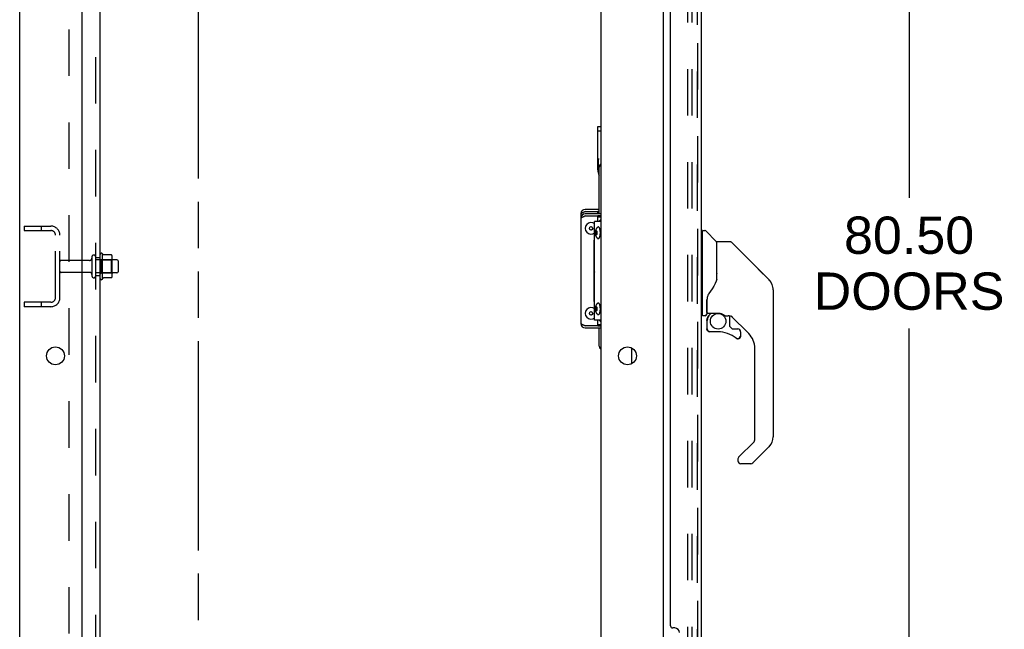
# Model space of a CAD drawing. Header units: inches. Extents: x 0 to 236, y 0 to 153.
# Tile 2 of 14: x 30 to 58, y 77 to 94. Entities that reach past the tile are written whole.
import ezdxf

# ---------------------------------------------------------------- set-up
doc = ezdxf.new("R2010")
doc.units = ezdxf.units.IN
doc.header["$LTSCALE"] = 12.986111
doc.header["$MEASUREMENT"] = 0
doc.linetypes.add('HIDDEN', pattern=[0.2, 0.1, -0.1])
doc.linetypes.add('PHANTOM', pattern=[0.8, 0.45, -0.05, 0.1, -0.05, 0.1, -0.05])
doc.layers.get('0').update_dxf_attribs({"linetype": 'CONTINUOUS'})
for name, color, linetype in [('DEFAULT_2', 8, 'HIDDEN'), ('DIMENSIONS', 7, 'CONTINUOUS'), ('DOOR_3_ASSEMBLY', 7, 'CONTINUOUS'), ('MAIN_DOOR_ASSEMBLY', 7, 'CONTINUOUS'), ('SUBPANELS', 7, 'CONTINUOUS')]:
    doc.layers.add(name, color=color, linetype=linetype)
doc.styles.get("Standard").update_dxf_attribs({"font": 'arial.ttf'})
doc.dimstyles.new('DIMSTYLE_1', dxfattribs={"dimtxt": 1.041667, "dimasz": 1.388889, "dimexe": 0.09, "dimexo": 0.07, "dimgap": 0.0375, "dimtad": 0, "dimtih": 1, "dimtoh": 1, "dimzin": 4, "dimdsep": 46, "dimtxsty": 'Standard', "dimblk": '_FILLED', "dimblk1": '_FILLED', "dimblk2": '_FILLED', "dimcen": 0.09, "dimadec": 3, "dimazin": 1, "dimtfac": 1, "dimtdec": 3, "dimtofl": 0, "dimtmove": 0, "dimatfit": 3, "dimldrblk": '_FILLED', "dimfxl": 0, "dimtolj": 1, "dimtzin": 4, "dimarcsym": 0})

# ---------------------------------------------------------------- blocks, each defined once
blk = doc.blocks.new('_FILLED')
at = {"color": 0, "linetype": 'ByBlock'}
blk.add_solid([(0, 0), (-1, 0.2), (-1, -0.2)], dxfattribs=at)
blk = doc.blocks.new('*D6')
at = {"layer": 'DIMENSIONS', "color": 2, "linetype": 'Continuous'}
for p, q in [((50.084, 127.297), (56.426, 127.297)), ((55.176, 127.297), (55.176, 88.961)), ((55.176, 46.797), (55.176, 85.315)), ((50.084, 46.797), (56.426, 46.797))]:
    blk.add_line(p, q, dxfattribs=at)
at = {"layer": 'DIMENSIONS', "color": 2, "linetype": 'Continuous', "xscale": 1.3888888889, "yscale": 1.3888888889, "zscale": 1.3888888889}
for p, rotation in [((55.176, 127.297), 90), ((55.176, 46.797), 270)]:
    blk.add_blockref('_FILLED', p, dxfattribs=dict(at, rotation=rotation))
at = {"layer": 'DIMENSIONS', "color": 2, "linetype": 'Continuous', "insert": (55.176, 88.44), "char_height": 1.0417, "width": 5.32838, "attachment_point": 2, "line_spacing_factor": 0.9}
blk.add_mtext('80.50\\PDOORS', dxfattribs=at)

msp = doc.modelspace()

# ---------------------------------------------------------------- linework, layer by layer
at = {"color": 7, "linetype": 'PHANTOM'}
msp.add_line((35.301, 37.558), (35.301, 134.132), dxfattribs=at)
at = {"color": 7, "linetype": 'Continuous'}
for p, q in [((30.301, 40.172), (30.301, 129.922)), ((48.301, 126.766), (48.301, 47.328)), ((32.051, 42.172), (32.051, 126.547)), ((46.551, 126.547), (46.551, 42.172)), ((46.467, 89.747), (46.467, 90.957)), ((46.467, 90.957), (46.551, 90.957)), ((46.467, 90.832), (46.551, 90.832)), ((46.478, 89.951), (46.478, 89.666)), ((46.512, 88.516), (46.512, 89.821)), ((46.002, 88.521), (45.997, 88.521)), ((46.512, 88.581), (46.467, 88.581)), ((46.551, 88.456), (46.467, 88.456)), ((46.512, 88.422), (46.512, 88.456)), ((46.002, 88.396), (45.997, 88.396)), ((32.621, 86.691), (32.621, 87.403)), ((32.638, 87.371), (32.638, 87.371)), ((32.865, 87.366), (32.647, 87.366)), ((32.867, 87.366), (32.865, 87.366)), ((32.887, 86.792), (32.887, 87.303)), ((33.021, 87.23), (32.887, 87.23)), ((33.051, 87.2), (33.051, 86.894)), ((33.021, 86.864), (32.887, 86.864)), ((46.378, 86.941), (46.372, 86.94)), ((46.372, 86.88), (46.372, 86.88)), ((46.372, 86.863), (46.382, 86.863)), ((46.378, 86.887), (46.377, 86.884)), ((46.377, 86.884), (46.377, 86.884)), ((46.382, 86.941), (46.378, 86.941)), ((46.382, 86.891), (46.378, 86.887)), ((46.378, 86.887), (46.382, 86.883)), ((32.865, 86.728), (32.647, 86.728)), ((46.382, 86.299), (46.372, 86.299)), ((46.002, 85.448), (45.997, 85.448)), ((46.467, 85.388), (46.551, 85.388)), ((46.512, 85.388), (46.512, 85.422)), ((46.512, 84.821), (46.512, 85.328)), ((47.426, 84.331), (47.426, 84.764))]:
    msp.add_line(p, q, dxfattribs=at)
at = {"color": 3, "linetype": 'Continuous'}
for p, q in [((45.997, 88.521), (45.997, 85.448)), ((46.512, 88.641), (46.117, 88.641)), ((46.117, 88.581), (46.467, 88.581)), ((46.551, 88.516), (46.117, 88.516)), ((46.117, 88.456), (46.467, 88.456)), ((46.467, 88.516), (46.467, 88.581)), ((46.512, 88.547), (46.467, 88.547)), ((46.467, 88.299), (46.467, 88.456)), ((46.551, 88.422), (46.467, 88.422)), ((46.551, 88.299), (46.382, 88.299)), ((46.382, 85.549), (46.382, 88.299)), ((46.372, 87.781), (46.382, 87.792)), ((46.372, 86.063), (46.372, 87.781)), ((46.372, 87.642), (46.382, 87.642)), ((46.382, 87.55), (46.372, 87.55)), ((46.378, 86.986), (46.372, 86.986)), ((46.382, 86.986), (46.378, 86.986)), ((46.372, 86.202), (46.382, 86.202)), ((46.382, 86.053), (46.372, 86.063)), ((46.467, 85.388), (46.117, 85.388)), ((46.551, 85.549), (46.382, 85.549)), ((46.467, 85.388), (46.467, 85.549)), ((46.467, 85.422), (46.551, 85.422)), ((46.117, 85.328), (46.551, 85.328))]:
    msp.add_line(p, q, dxfattribs=at)
at = {"color": 7, "linetype": 'Continuous'}
for points in [[(46.491, 90.059), (46.488, 90.047), (46.486, 90.035), (46.484, 90.023), (46.483, 90.012), (46.481, 90.001), (46.48, 89.99), (46.479, 89.98), (46.479, 89.97), (46.478, 89.961), (46.478, 89.951)], [(46.407, 87.986), (46.407, 87.998), (46.408, 88.011), (46.409, 88.023), (46.411, 88.036), (46.413, 88.048), (46.416, 88.06), (46.42, 88.071), (46.423, 88.081), (46.427, 88.09), (46.431, 88.099), (46.436, 88.107), (46.441, 88.115), (46.447, 88.122), (46.453, 88.129), (46.459, 88.136), (46.466, 88.142)], [(46.535, 88.061), (46.533, 88.071), (46.531, 88.08), (46.528, 88.089), (46.526, 88.097), (46.523, 88.105), (46.52, 88.113), (46.517, 88.119), (46.513, 88.125), (46.51, 88.131), (46.506, 88.136), (46.502, 88.14), (46.499, 88.143), (46.495, 88.146), (46.491, 88.148), (46.487, 88.149), (46.483, 88.149), (46.479, 88.149), (46.475, 88.148), (46.471, 88.146), (46.467, 88.143), (46.466, 88.142)], [(46.551, 88.344), (46.549, 88.344), (46.536, 88.336), (46.525, 88.326), (46.514, 88.316), (46.504, 88.304), (46.5, 88.299)], [(46.466, 87.83), (46.459, 87.837), (46.452, 87.844), (46.446, 87.851), (46.44, 87.859), (46.435, 87.867), (46.431, 87.875), (46.426, 87.884), (46.423, 87.893), (46.419, 87.903), (46.416, 87.914), (46.413, 87.926), (46.41, 87.939), (46.409, 87.951), (46.408, 87.963), (46.407, 87.975), (46.407, 87.986)], [(46.439, 88.035), (46.437, 88.034), (46.436, 88.034), (46.434, 88.033), (46.432, 88.031), (46.431, 88.029), (46.429, 88.027), (46.428, 88.024), (46.427, 88.021), (46.426, 88.017), (46.425, 88.013), (46.424, 88.009), (46.423, 88.005), (46.422, 88), (46.422, 87.996), (46.422, 87.991), (46.422, 87.986)], [(46.422, 87.986), (46.422, 87.981), (46.422, 87.977), (46.422, 87.972), (46.423, 87.968), (46.424, 87.963), (46.425, 87.959), (46.426, 87.955), (46.427, 87.952), (46.428, 87.949), (46.429, 87.946), (46.431, 87.943), (46.432, 87.941), (46.434, 87.94), (46.436, 87.939), (46.437, 87.938), (46.439, 87.938)], [(46.456, 87.986), (46.456, 87.991), (46.456, 87.996), (46.456, 88), (46.455, 88.005), (46.454, 88.009), (46.453, 88.013), (46.452, 88.017), (46.451, 88.021), (46.45, 88.024), (46.449, 88.027), (46.447, 88.029), (46.446, 88.031), (46.444, 88.033), (46.442, 88.034), (46.441, 88.034), (46.439, 88.035)], [(46.439, 87.938), (46.441, 87.938), (46.442, 87.939), (46.444, 87.94), (46.446, 87.941), (46.447, 87.943), (46.449, 87.946), (46.45, 87.949), (46.451, 87.952), (46.452, 87.955), (46.453, 87.959), (46.454, 87.963), (46.455, 87.968), (46.456, 87.972), (46.456, 87.977), (46.456, 87.981), (46.456, 87.986)], [(46.466, 87.83), (46.467, 87.829), (46.471, 87.827), (46.475, 87.825), (46.479, 87.824), (46.483, 87.823), (46.487, 87.824), (46.491, 87.825), (46.495, 87.827), (46.499, 87.829), (46.502, 87.833), (46.506, 87.837), (46.51, 87.842), (46.513, 87.847), (46.517, 87.853), (46.52, 87.86), (46.523, 87.867), (46.526, 87.875), (46.528, 87.883), (46.531, 87.892), (46.533, 87.902)], [(46.533, 87.902), (46.535, 87.911), (46.536, 87.921), (46.538, 87.932), (46.539, 87.942), (46.54, 87.953), (46.541, 87.964), (46.541, 87.975), (46.541, 87.986)], [(46.541, 87.986), (46.541, 87.997), (46.541, 88.008), (46.54, 88.019), (46.539, 88.03), (46.538, 88.041), (46.536, 88.051), (46.535, 88.061)], [(32.647, 87.366), (32.646, 87.366), (32.645, 87.366), (32.644, 87.367), (32.643, 87.367), (32.642, 87.367), (32.642, 87.368), (32.641, 87.368), (32.641, 87.368), (32.64, 87.369), (32.64, 87.369), (32.64, 87.369), (32.639, 87.37), (32.639, 87.37), (32.639, 87.37), (32.639, 87.371), (32.639, 87.371), (32.638, 87.371)], [(32.874, 87.36), (32.874, 87.362), (32.873, 87.363), (32.871, 87.364), (32.87, 87.365), (32.868, 87.366), (32.867, 87.366)], [(46.377, 86.884), (46.375, 86.882), (46.372, 86.88)], [(32.638, 86.723), (32.638, 86.723), (32.639, 86.724), (32.639, 86.724), (32.639, 86.724), (32.639, 86.724), (32.639, 86.725), (32.64, 86.725), (32.64, 86.725), (32.64, 86.726), (32.641, 86.726), (32.641, 86.726), (32.642, 86.727), (32.642, 86.727), (32.643, 86.727), (32.644, 86.728), (32.645, 86.728), (32.646, 86.728), (32.647, 86.728)], [(32.874, 86.734), (32.874, 86.733), (32.873, 86.732), (32.871, 86.73), (32.87, 86.729), (32.868, 86.729), (32.867, 86.728), (32.865, 86.728)], [(46.407, 85.861), (46.407, 85.873), (46.408, 85.886), (46.409, 85.898), (46.411, 85.911), (46.413, 85.923), (46.416, 85.935), (46.42, 85.946), (46.423, 85.956), (46.427, 85.965), (46.431, 85.974), (46.436, 85.982), (46.441, 85.99), (46.447, 85.997), (46.453, 86.004), (46.459, 86.011), (46.466, 86.017)], [(46.535, 85.936), (46.533, 85.946), (46.531, 85.955), (46.528, 85.964), (46.526, 85.972), (46.523, 85.98), (46.52, 85.988), (46.517, 85.994), (46.513, 86), (46.51, 86.006), (46.506, 86.011), (46.502, 86.015), (46.499, 86.018), (46.495, 86.021), (46.491, 86.023), (46.487, 86.024), (46.483, 86.024), (46.479, 86.024), (46.475, 86.023), (46.471, 86.021), (46.467, 86.018), (46.466, 86.017)], [(46.541, 85.861), (46.541, 85.872), (46.541, 85.883), (46.54, 85.894), (46.539, 85.905), (46.538, 85.916), (46.536, 85.926), (46.535, 85.936)], [(46.466, 85.705), (46.459, 85.712), (46.452, 85.719), (46.446, 85.726), (46.44, 85.734), (46.435, 85.742), (46.431, 85.75), (46.426, 85.759), (46.423, 85.768), (46.419, 85.778), (46.416, 85.789), (46.413, 85.801), (46.41, 85.814), (46.409, 85.826), (46.408, 85.838), (46.407, 85.85), (46.407, 85.861)], [(46.439, 85.91), (46.437, 85.909), (46.436, 85.909), (46.434, 85.908), (46.432, 85.906), (46.431, 85.904), (46.429, 85.902), (46.428, 85.899), (46.427, 85.896), (46.426, 85.892), (46.425, 85.888), (46.424, 85.884), (46.423, 85.88), (46.422, 85.875), (46.422, 85.871), (46.422, 85.866), (46.422, 85.861)], [(46.422, 85.861), (46.422, 85.856), (46.422, 85.852), (46.422, 85.847), (46.423, 85.843), (46.424, 85.838), (46.425, 85.834), (46.426, 85.83), (46.427, 85.827), (46.428, 85.824), (46.429, 85.821), (46.431, 85.818), (46.432, 85.816), (46.434, 85.815), (46.436, 85.814), (46.437, 85.813), (46.439, 85.813)], [(46.456, 85.861), (46.456, 85.866), (46.456, 85.871), (46.456, 85.875), (46.455, 85.88), (46.454, 85.884), (46.453, 85.888), (46.452, 85.892), (46.451, 85.896), (46.45, 85.899), (46.449, 85.902), (46.447, 85.904), (46.446, 85.906), (46.444, 85.908), (46.442, 85.909), (46.441, 85.909), (46.439, 85.91)], [(46.439, 85.813), (46.441, 85.813), (46.442, 85.814), (46.444, 85.815), (46.446, 85.816), (46.447, 85.818), (46.449, 85.821), (46.45, 85.824), (46.451, 85.827), (46.452, 85.83), (46.453, 85.834), (46.454, 85.838), (46.455, 85.843), (46.456, 85.847), (46.456, 85.852), (46.456, 85.856), (46.456, 85.861)], [(46.466, 85.705), (46.467, 85.704), (46.471, 85.702), (46.475, 85.7), (46.479, 85.699), (46.483, 85.698), (46.487, 85.699), (46.491, 85.7), (46.495, 85.702), (46.499, 85.704), (46.502, 85.708), (46.506, 85.712), (46.51, 85.717), (46.513, 85.722), (46.517, 85.728), (46.52, 85.735), (46.523, 85.742), (46.526, 85.75), (46.528, 85.758), (46.531, 85.767), (46.533, 85.777)], [(46.533, 85.777), (46.535, 85.786), (46.536, 85.796), (46.538, 85.807), (46.539, 85.817), (46.54, 85.828), (46.541, 85.839), (46.541, 85.85), (46.541, 85.861)], [(46.551, 85.504), (46.549, 85.505), (46.536, 85.513), (46.525, 85.522), (46.514, 85.533), (46.504, 85.544), (46.501, 85.549)]]:
    msp.add_lwpolyline(points, dxfattribs=at)
at = {"color": 3, "linetype": 'Continuous'}
for points in [[(46.002, 88.521), (46.008, 88.527), (46.015, 88.533), (46.024, 88.539), (46.034, 88.545), (46.046, 88.551), (46.059, 88.557), (46.072, 88.563)], [(46.002, 88.396), (46.008, 88.402), (46.015, 88.408), (46.024, 88.414), (46.034, 88.42), (46.046, 88.426), (46.059, 88.432), (46.072, 88.438)], [(46.072, 88.563), (46.087, 88.569), (46.101, 88.575), (46.117, 88.581)], [(46.072, 88.438), (46.087, 88.444), (46.101, 88.45), (46.117, 88.456)], [(46.087, 85.4), (46.072, 85.406), (46.059, 85.412), (46.046, 85.418), (46.034, 85.424), (46.024, 85.43), (46.015, 85.436), (46.008, 85.442), (46.002, 85.448)], [(46.117, 85.388), (46.101, 85.394), (46.087, 85.4)]]:
    msp.add_lwpolyline(points, dxfattribs=at)
at = {"color": 7, "linetype": 'Continuous'}
for centre, radius in [((46.282, 88.11), 0.0485), ((46.282, 85.735), 0.0485), ((31.301, 84.547), 0.25), ((47.301, 84.547), 0.25)]:
    msp.add_circle(centre, radius, dxfattribs=at)
for centre, radius, start, end in [((46.637, 89.821), 0.125, 133.7858, 180), ((46.762, 89.747), 0.295, 180, 212.0461), ((46.117, 88.521), 0.06, 90, 134.1587), ((46.117, 88.396), 0.06, 90, 134.1587), ((46.282, 88.11), 0.163, 51.8592, 308.1408), ((46.282, 88.235), 0.163, 257.8612, 282.1388), ((32.589, 87.381), 0.0384, 34.4497, 180), ((32.02, 87.047), 0.698, 27.6814, 30.6631), ((32.745, 87.303), 0.141, 0, 23.95), ((33.021, 87.2), 0.03, 0, 90), ((32.745, 86.792), 0.141, 336.05, 360), ((33.021, 86.894), 0.03, 270, 360), ((32.589, 86.713), 0.0384, 180, 325.5503), ((32.02, 87.047), 0.698, 329.3369, 332.3186), ((46.282, 85.735), 0.163, 51.8592, 308.1408), ((46.282, 85.86), 0.163, 257.8612, 282.1388), ((46.117, 85.448), 0.06, 225.8413, 270), ((46.637, 84.821), 0.125, 180, 226.2142)]:
    msp.add_arc(centre, radius, start, end, dxfattribs=at)
at = {"color": 3, "linetype": 'Continuous'}
for centre, start, end in [((46.117, 88.521), 90, 180), ((46.117, 88.396), 90, 180), ((46.117, 85.448), 180, 270)]:
    msp.add_arc(centre, 0.12, start, end, dxfattribs=at)
at = {"layer": 'DEFAULT_2', "color": 8, "linetype": 'HIDDEN'}
for p, q in [((48.988, 47.11), (48.988, 126.985)), ((49.113, 47.11), (49.113, 126.985)), ((30.426, 88.172), (30.426, 88.047)), ((30.426, 88.172), (31.176, 88.172)), ((30.902, 88.172), (30.902, 88.047)), ((30.426, 88.047), (31.176, 88.047)), ((31.301, 86.172), (31.301, 87.922)), ((31.426, 86.172), (31.426, 87.922)), ((32.32, 87.312), (32.32, 86.783)), ((32.426, 86.783), (32.426, 87.312)), ((32.551, 86.713), (32.551, 87.381)), ((32.257, 87.213), (31.456, 87.213)), ((32.887, 87.23), (32.426, 87.23)), ((32.571, 87.231), (32.551, 87.251)), ((32.571, 87.231), (32.571, 86.864)), ((32.571, 87.231), (32.867, 87.231)), ((32.867, 87.231), (32.887, 87.251)), ((32.867, 86.864), (32.867, 87.231)), ((32.257, 86.881), (31.456, 86.881)), ((32.887, 86.864), (32.426, 86.864)), ((32.571, 86.864), (32.551, 86.844)), ((32.571, 86.864), (32.867, 86.864)), ((32.867, 86.864), (32.887, 86.844)), ((30.426, 86.047), (30.426, 85.922)), ((31.176, 86.047), (30.426, 86.047)), ((30.902, 86.047), (30.902, 85.922)), ((31.176, 85.922), (30.426, 85.922))]:
    msp.add_line(p, q, dxfattribs=at)
for centre, radius, start, end in [((31.176, 87.922), 0.25, 0, 90), ((31.176, 87.922), 0.125, 0, 90), ((32.373, 87.312), 0.053, 0, 180), ((31.456, 87.183), 0.03, 90, 180), ((32.257, 87.276), 0.0625, 270, 360), ((31.456, 86.911), 0.03, 180, 270), ((32.257, 86.819), 0.0625, 0, 90), ((32.373, 86.783), 0.053, 180, 360), ((31.176, 86.172), 0.25, 270, 360), ((31.176, 86.172), 0.125, 270, 360)]:
    msp.add_arc(centre, radius, start, end, dxfattribs=at)
at = {"layer": 'DOOR_3_ASSEMBLY', "color": 8, "linetype": 'HIDDEN'}
msp.add_line((49.255, 47.044), (49.255, 127.051), dxfattribs=at)
at = {"layer": 'DOOR_3_ASSEMBLY', "color": 3, "linetype": 'Continuous'}
for p, q in [((49.359, 98.297), (49.359, 75.797)), ((48.505, 77.005), (48.505, 97.09)), ((48.625, 76.945), (48.565, 76.945))]:
    msp.add_line(p, q, dxfattribs=at)
at = {"layer": 'DOOR_3_ASSEMBLY', "color": 7, "linetype": 'Continuous'}
for p, q in [((49.398, 87.992), (49.359, 87.992)), ((49.398, 85.677), (49.398, 88.043)), ((49.406, 88.051), (49.46, 88.051)), ((49.783, 87.745), (49.488, 88.04)), ((49.792, 87.724), (49.792, 86.672)), ((49.799, 86.684), (49.799, 87.728)), ((50.161, 87.736), (49.807, 87.736)), ((50.216, 87.713), (51.259, 86.67)), ((50.954, 86.976), (50.954, 86.976)), ((51.259, 86.67), (50.959, 86.97)), ((49.799, 86.693), (49.778, 86.635)), ((51.326, 86.581), (51.326, 86.58)), ((51.374, 86.392), (51.374, 82.289)), ((49.516, 86.118), (49.516, 86.11)), ((49.516, 86.11), (49.516, 85.709)), ((49.516, 86.026), (49.517, 86.033)), ((49.517, 86.039), (49.518, 86.046)), ((49.517, 86.033), (49.517, 86.039)), ((49.518, 86.046), (49.519, 86.052)), ((49.519, 86.052), (49.52, 86.059)), ((49.525, 86.14), (49.524, 86.116)), ((49.524, 85.76), (49.524, 86.116)), ((49.398, 85.728), (49.359, 85.728)), ((49.477, 85.669), (49.406, 85.669)), ((49.544, 85.741), (49.839, 85.741)), ((49.643, 85.741), (49.578, 85.675)), ((49.583, 85.67), (49.581, 85.672)), ((49.586, 85.668), (49.583, 85.67)), ((50.036, 85.669), (50.112, 85.669)), ((50.15, 85.666), (50.15, 85.382)), ((50.69, 85.173), (50.194, 85.668)), ((49.52, 85.536), (49.52, 85.299)), ((49.522, 85.536), (49.531, 85.536)), ((50.153, 85.374), (50.225, 85.302)), ((49.531, 85.299), (49.522, 85.299)), ((49.835, 85.22), (49.599, 85.22)), ((50.234, 85.299), (50.386, 85.299)), ((50.463, 85.101), (50.454, 85.101)), ((50.463, 85.101), (50.462, 85.092)), ((50.465, 85.22), (50.465, 85.101)), ((50.395, 85.024), (50.386, 85.024)), ((50.862, 82.204), (50.862, 84.755)), ((50.408, 81.717), (50.839, 82.148)), ((51.259, 82.011), (50.807, 81.558)), ((50.39, 81.674), (50.39, 81.614)), ((50.751, 81.535), (50.469, 81.535))]:
    msp.add_line(p, q, dxfattribs=at)
for points in [[(50.216, 87.713), (50.209, 87.72), (50.2, 87.726), (50.191, 87.73), (50.181, 87.733), (50.171, 87.736), (50.161, 87.736)], [(49.792, 86.86), (49.793, 86.86), (49.796, 86.859), (49.798, 86.857), (49.799, 86.856), (49.799, 86.855), (49.799, 86.853)], [(49.778, 86.635), (49.748, 86.567), (49.711, 86.496), (49.669, 86.425), (49.622, 86.352), (49.577, 86.286)], [(51.367, 86.469), (51.359, 86.5), (51.346, 86.539), (51.328, 86.578), (51.306, 86.614), (51.281, 86.647), (51.259, 86.67)], [(49.577, 86.286), (49.566, 86.27), (49.551, 86.241), (49.539, 86.209), (49.53, 86.175), (49.525, 86.14)], [(49.52, 86.059), (49.521, 86.062), (49.522, 86.066), (49.523, 86.07), (49.524, 86.071)], [(49.522, 85.536), (49.523, 85.551), (49.525, 85.567), (49.528, 85.582), (49.532, 85.596), (49.537, 85.611), (49.543, 85.625), (49.551, 85.638), (49.559, 85.651), (49.569, 85.663), (49.579, 85.674)], [(49.586, 85.668), (49.576, 85.657), (49.567, 85.645), (49.559, 85.633), (49.551, 85.621), (49.545, 85.607), (49.54, 85.594), (49.536, 85.58), (49.534, 85.565), (49.532, 85.551), (49.531, 85.536)], [(49.581, 85.672), (49.58, 85.673), (49.58, 85.673), (49.579, 85.674), (49.579, 85.674)], [(49.839, 85.741), (49.842, 85.741), (49.856, 85.74), (49.869, 85.739), (49.882, 85.737), (49.895, 85.734), (49.907, 85.731), (49.918, 85.728), (49.929, 85.724), (49.939, 85.72), (49.948, 85.716), (49.957, 85.712), (49.964, 85.708), (49.972, 85.704), (49.979, 85.7), (49.985, 85.697), (49.99, 85.693), (49.995, 85.69), (50, 85.687), (50.008, 85.682)], [(50.008, 85.682), (50.012, 85.679), (50.015, 85.677), (50.018, 85.675), (50.021, 85.674), (50.023, 85.672), (50.026, 85.671), (50.03, 85.67), (50.034, 85.669)], [(49.599, 85.222), (49.59, 85.223), (49.582, 85.224), (49.573, 85.226), (49.566, 85.23), (49.558, 85.234), (49.551, 85.239), (49.545, 85.244), (49.539, 85.251), (49.534, 85.258), (49.53, 85.265), (49.526, 85.273), (49.524, 85.282), (49.523, 85.29), (49.522, 85.299)], [(49.531, 85.299), (49.532, 85.291), (49.533, 85.283), (49.535, 85.276), (49.538, 85.269), (49.542, 85.263), (49.546, 85.256), (49.551, 85.251), (49.557, 85.246), (49.563, 85.241), (49.569, 85.238), (49.576, 85.235), (49.584, 85.233), (49.591, 85.231), (49.599, 85.231)], [(49.599, 85.222), (49.599, 85.222), (49.599, 85.223), (49.599, 85.224), (49.599, 85.225), (49.599, 85.226), (49.599, 85.227), (49.599, 85.231)], [(50.343, 85.048), (50.349, 85.044), (50.356, 85.04), (50.363, 85.037), (50.37, 85.035), (50.378, 85.033), (50.386, 85.033), (50.393, 85.033), (50.401, 85.034), (50.408, 85.036), (50.415, 85.039), (50.422, 85.043), (50.428, 85.047), (50.434, 85.052), (50.439, 85.058), (50.444, 85.064), (50.447, 85.071), (50.45, 85.078), (50.452, 85.085), (50.454, 85.093), (50.454, 85.101)], [(50.386, 85.024), (50.377, 85.024), (50.369, 85.026), (50.36, 85.028), (50.352, 85.032), (50.344, 85.036), (50.337, 85.041)], [(50.462, 85.092), (50.461, 85.083), (50.459, 85.075), (50.455, 85.067), (50.451, 85.06), (50.446, 85.053), (50.44, 85.046), (50.434, 85.041), (50.427, 85.036), (50.419, 85.031), (50.411, 85.028), (50.403, 85.026), (50.395, 85.024)], [(50.408, 81.717), (50.407, 81.716), (50.406, 81.715), (50.406, 81.714), (50.405, 81.713), (50.404, 81.712), (50.403, 81.711)]]:
    msp.add_lwpolyline(points, dxfattribs=at)
msp.add_circle((49.835, 85.515), 0.217, dxfattribs=at)
for centre, radius, start, end in [((49.406, 88.043), 0.00787, 90, 180), ((49.46, 88.012), 0.0394, 45, 90), ((49.762, 87.724), 0.0295, 0, 45), ((49.807, 87.728), 0.00787, 90, 180), ((49.78, 87.554), 0.0197, 306.994, 360), ((50.981, 86.392), 0.394, 20.9479, 45), ((50.981, 86.392), 0.394, 0, 11.2904), ((49.406, 85.677), 0.00787, 180, 270), ((49.477, 85.709), 0.0394, 270, 360), ((49.717, 85.536), 0.197, 135, 180), ((49.544, 85.76), 0.0197, 180, 270), ((50.112, 85.472), 0.197, 50.6498, 90), ((50.162, 85.382), 0.0118, 180, 225), ((49.599, 85.299), 0.0787, 180, 270), ((49.835, 84.432), 0.787, 50.4788, 90), ((50.234, 85.31), 0.0118, 225, 270), ((50.386, 85.101), 0.0787, 230.4788, 360), ((50.386, 85.22), 0.0787, 0, 90), ((50.272, 84.755), 0.591, 0, 45), ((50.784, 82.204), 0.0787, 315, 360), ((50.981, 82.289), 0.394, 315, 360), ((50.449, 81.674), 0.0591, 141.1326, 180), ((50.469, 81.614), 0.0787, 180, 270), ((50.751, 81.614), 0.0787, 270, 315)]:
    msp.add_arc(centre, radius, start, end, dxfattribs=at)
at = {"layer": 'DOOR_3_ASSEMBLY', "color": 3, "linetype": 'Continuous'}
for centre, radius, start, end in [((48.565, 77.005), 0.06, 180, 270), ((48.625, 76.815), 0.13, 0, 90)]:
    msp.add_arc(centre, radius, start, end, dxfattribs=at)
at = {"layer": 'MAIN_DOOR_ASSEMBLY', "color": 8, "linetype": 'HIDDEN'}
msp.add_line((49.255, 127.051), (49.255, 47.044), dxfattribs=at)
at = {"layer": 'MAIN_DOOR_ASSEMBLY', "color": 7, "linetype": 'Continuous'}
for centre, radius, start, end in [((50.981, 86.392), 0.394, 20.9479, 45), ((50.981, 86.392), 0.394, 6.1414, 8.064), ((50.981, 82.289), 0.394, 315, 360), ((50.751, 81.614), 0.0787, 270, 315)]:
    msp.add_arc(centre, radius, start, end, dxfattribs=at)
at = {"layer": 'SUBPANELS', "color": 3, "linetype": 'Continuous'}
msp.add_line((32.551, 48.203), (32.551, 125.891), dxfattribs=at)
at = {"layer": 'SUBPANELS', "color": 8, "linetype": 'HIDDEN'}
for p, q in [((32.426, 50.043), (32.426, 124.051)), ((31.676, 119.641), (31.676, 54.453)), ((32.426, 87.297), (32.551, 87.297)), ((32.426, 86.797), (32.551, 86.797))]:
    msp.add_line(p, q, dxfattribs=at)

# ---------------------------------------------------------------- dimensions: what is measured, and where the dimension line sits
at = {"layer": 'DIMENSIONS', "color": 2, "linetype": 'Continuous'}
dim = msp.add_linear_dim(base=(55.176, 127.297), p1=(50.014, 46.797), p2=(50.014, 127.297), angle=90, text='<>\\PDOORS', dimstyle='DIMSTYLE_1', dxfattribs=at)
dim.commit()
dim.dimension.update_dxf_attribs({"geometry": '*D6', "text_midpoint": (55.176, 87.138), "dimtype": 160})

doc.saveas('drawing.dxf')
